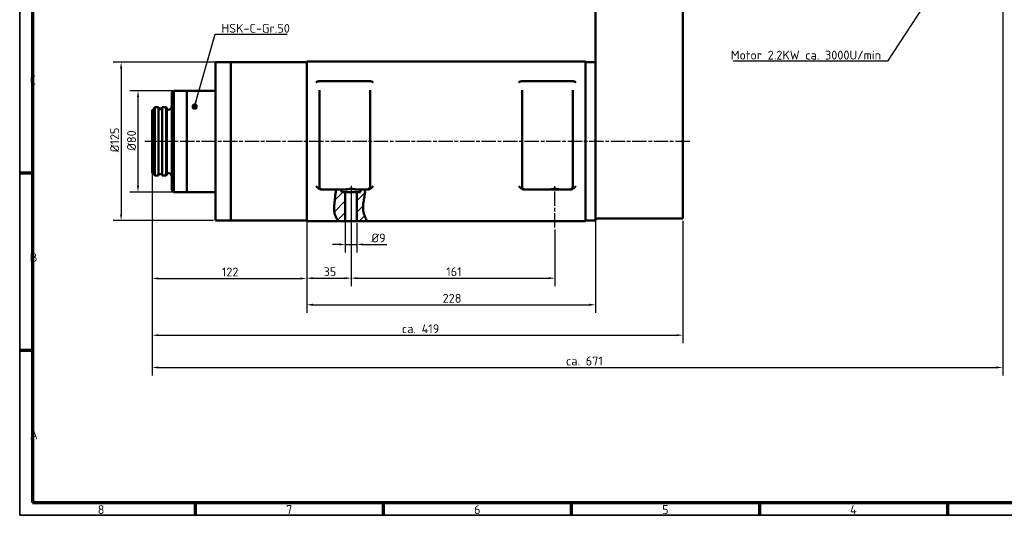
# Model space of a CAD drawing. Header units: millimetres. Extents: x 10 to 1178, y 10 to 831.
# Tile 1 of 4: x 10 to 787, y 10 to 401. Entities that reach past the tile are written whole.
import ezdxf

# ---------------------------------------------------------------- set-up
doc = ezdxf.new("R2010")
doc.units = ezdxf.units.MM
doc.header["$LTSCALE"] = 2
doc.linetypes.add('CHAIN', pattern=[0.3543, 0.2362, -0.0295, 0.0591, -0.0295])
doc.layers.get('0').update_dxf_attribs({"lineweight": 25})
for name, color, linetype, lineweight in [('Bemaßung (ISO)', 7, 'Continuous', 25), ('Mittellinie (ISO)', 7, 'Continuous', 25), ('Rahmen (ISO)', 7, 'Continuous', 70), ('Schraffur (ISO)', 7, 'Continuous', 18), ('Sichtbar (ISO)', 7, 'Continuous', 50), ('Symbol (ISO)', 7, 'Continuous', 25)]:
    doc.layers.add(name, color=color, linetype=linetype, lineweight=lineweight)
doc.styles.add('Notiztext (DIN)', font='isocpeur.ttf')
doc.dimstyles.new('Durchmesser', dxfattribs={"dimscale": 2, "dimtxt": 3.5, "dimasz": 2.5, "dimexe": 3.175, "dimexo": 0.8, "dimgap": 0.8, "dimtad": 1, "dimdec": 3, "dimrnd": 1e-08, "dimtxsty": 'Notiztext (DIN)', "dimcen": 0.09, "dimdle": 10, "dimclrd": 256, "dimclre": 256, "dimclrt": 256, "dimazin": 2, "dimtfac": 0.571429, "dimtdec": 3, "dimtmove": 0, "dimatfit": 3, "dimfxl": 1, "dimtolj": 1, "dimtzin": 0, "dimlwd": -1, "dimlwe": -1, "dimarcsym": 0})
doc.dimstyles.new('Standard (DIN)', dxfattribs={"dimscale": 2, "dimtxt": 3.5, "dimasz": 2.5, "dimexe": 3.175, "dimexo": 0.8, "dimgap": 0.8, "dimtad": 1, "dimdec": 3, "dimrnd": 1e-08, "dimtxsty": 'Notiztext (DIN)', "dimcen": 0.09, "dimdle": 10, "dimclrd": 256, "dimclre": 256, "dimclrt": 256, "dimazin": 2, "dimtfac": 0.571429, "dimtdec": 3, "dimtmove": 0, "dimatfit": 3, "dimfxl": 1, "dimtolj": 1, "dimlwd": -1, "dimlwe": -1, "dimarcsym": 0})
doc.dimstyles.new('Standard - Methode 2a (DIN)$7', dxfattribs={"dimscale": 2, "dimtxt": 3.5, "dimasz": 2.5, "dimexe": 3.175, "dimexo": 0.8, "dimgap": 0.8, "dimtad": 1, "dimtih": 1, "dimtoh": 1, "dimrnd": 1e-08, "dimtxsty": 'Notiztext (DIN)', "dimcen": 0.09, "dimdle": 10, "dimclrd": 256, "dimclre": 256, "dimclrt": 256, "dimazin": 2, "dimtfac": 1, "dimtmove": 0, "dimatfit": 3, "dimfxl": 1, "dimtolj": 1, "dimlwd": -1, "dimlwe": -1, "dimarcsym": 0})

# ---------------------------------------------------------------- blocks, each defined once
blk = doc.blocks.new('Ränder Hagen+Goebel Rahmen')
at = {"layer": 'Rahmen (ISO)', "linetype": 'Continuous', "lineweight": 35}
for p, q in [((5, 415), (5, 5)), ((5, 5), (589, 5))]:
    blk.add_line(p, q, dxfattribs=at)
at = {"layer": 'Rahmen (ISO)'}
for p, q in [((10, 410), (10, 10)), ((10, 140), (5, 140)), ((10, 70), (5, 70)), ((10, 10), (584, 10)), ((74.25, 10), (74.25, 5)), ((148.5, 10), (148.5, 5)), ((222.75, 10), (222.75, 5)), ((297, 10), (297, 5)), ((371.25, 10), (371.25, 5))]:
    blk.add_line(p, q, dxfattribs=at)
at = {"layer": 'Symbol (ISO)', "char_height": 3.5, "style": 'Notiztext (DIN)'}
for s, insert, attachment_point in [('C', (9, 175), 7), ('B', (9, 105), 7), ('A', (9, 35), 7), ('8', (37.125, 9), 2), ('7', (111.375, 9), 2), ('6', (185.625, 9), 2), ('5', (259.875, 9), 2), ('4', (334.125, 9), 2)]:
    blk.add_mtext(s, dxfattribs=dict(at, insert=insert, attachment_point=attachment_point))
blk = doc.blocks.new('*D7')
at = {"layer": 'Bemaßung (ISO)'}
for p, q in [((162.99, 345.15), (97.04, 345.15)), ((103.39, 340.15), (103.39, 270.15)), ((140.49, 265.15), (97.04, 265.15))]:
    blk.add_line(p, q, dxfattribs=at)
for points in [[(102.55, 340.15), (104.22, 340.15), (103.39, 345.15)], [(102.55, 270.15), (104.22, 270.15), (103.39, 265.15)]]:
    blk.add_solid(points, dxfattribs=at)
at = {"layer": 'Defpoints', "color": 0}
for p in [(164.59, 345.15), (103.39, 265.15), (142.09, 265.15)]:
    blk.add_point(p, dxfattribs=at)
at = {"layer": 'Bemaßung (ISO)', "insert": (94.79, 297.73), "char_height": 7, "attachment_point": 1, "rotation": 90, "style": 'Notiztext (DIN)'}
blk.add_mtext('\\A1;Ø80', dxfattribs=at)
blk = doc.blocks.new('*D8')
at = {"layer": 'Bemaßung (ISO)'}
for p, q in [((174.99, 367.65), (83.76, 367.65)), ((90.11, 362.65), (90.11, 247.65)), ((162.99, 242.65), (83.76, 242.65))]:
    blk.add_line(p, q, dxfattribs=at)
for points in [[(89.27, 362.65), (90.94, 362.65), (90.11, 367.65)], [(89.27, 247.65), (90.94, 247.65), (90.11, 242.65)]]:
    blk.add_solid(points, dxfattribs=at)
at = {"layer": 'Defpoints', "color": 0}
for p in [(176.59, 367.65), (90.11, 242.65), (164.59, 242.65)]:
    blk.add_point(p, dxfattribs=at)
at = {"layer": 'Bemaßung (ISO)', "insert": (81.51, 296.56), "char_height": 7, "attachment_point": 1, "rotation": 90, "style": 'Notiztext (DIN)'}
blk.add_mtext('\\A1;Ø125', dxfattribs=at)
blk = doc.blocks.new('*D18')
at = {"layer": 'Bemaßung (ISO)'}
for p, q in [((267.09, 263.55), (267.09, 217.45)), ((276.09, 240.55), (276.09, 217.45)), ((262.09, 223.8), (257.09, 223.8)), ((267.09, 223.8), (276.09, 223.8)), ((281.09, 223.8), (299.79, 223.8))]:
    blk.add_line(p, q, dxfattribs=at)
for points in [[(262.09, 224.63), (262.09, 222.97), (267.09, 223.8)], [(281.09, 224.63), (281.09, 222.97), (276.09, 223.8)]]:
    blk.add_solid(points, dxfattribs=at)
at = {"layer": 'Defpoints', "color": 0}
for p in [(267.09, 265.15), (276.09, 242.15), (276.09, 223.8)]:
    blk.add_point(p, dxfattribs=at)
at = {"layer": 'Bemaßung (ISO)', "insert": (287.69, 232.4), "char_height": 7, "attachment_point": 1, "style": 'Notiztext (DIN)'}
blk.add_mtext('\\A1;Ø9', dxfattribs=at)
blk = doc.blocks.new('*D19')
at = {"layer": 'Bemaßung (ISO)'}
for p, q in [((236.59, 303.55), (236.59, 190.83)), ((271.59, 235.55), (271.59, 190.83)), ((241.59, 197.18), (266.59, 197.18))]:
    blk.add_line(p, q, dxfattribs=at)
for points in [[(241.59, 198.01), (241.59, 196.35), (236.59, 197.18)], [(266.59, 198.01), (266.59, 196.35), (271.59, 197.18)]]:
    blk.add_solid(points, dxfattribs=at)
at = {"layer": 'Defpoints', "color": 0}
for p in [(236.59, 305.15), (271.59, 237.15), (271.59, 197.18)]:
    blk.add_point(p, dxfattribs=at)
at = {"layer": 'Bemaßung (ISO)', "insert": (249.89, 205.78), "char_height": 7, "attachment_point": 1, "style": 'Notiztext (DIN)'}
blk.add_mtext('\\A1;35', dxfattribs=at)
blk = doc.blocks.new('*D20')
at = {"layer": 'Bemaßung (ISO)'}
for p, q in [((271.59, 268.55), (271.59, 190.82)), ((432.59, 235.55), (432.59, 190.82)), ((276.59, 197.17), (427.59, 197.17))]:
    blk.add_line(p, q, dxfattribs=at)
for points in [[(276.59, 198.01), (276.59, 196.34), (271.59, 197.17)], [(427.59, 198.01), (427.59, 196.34), (432.59, 197.17)]]:
    blk.add_solid(points, dxfattribs=at)
at = {"layer": 'Defpoints', "color": 0}
for p in [(271.59, 270.15), (432.59, 237.15), (432.59, 197.17)]:
    blk.add_point(p, dxfattribs=at)
at = {"layer": 'Bemaßung (ISO)', "insert": (346.84, 205.77), "char_height": 7, "attachment_point": 1, "style": 'Notiztext (DIN)'}
blk.add_mtext('\\A1;161', dxfattribs=at)
blk = doc.blocks.new('*D21')
at = {"layer": 'Bemaßung (ISO)'}
for p, q in [((236.59, 303.55), (236.59, 169.8)), ((464.59, 242.55), (464.59, 169.8)), ((241.59, 176.15), (459.59, 176.15))]:
    blk.add_line(p, q, dxfattribs=at)
for points in [[(241.59, 176.99), (241.59, 175.32), (236.59, 176.15)], [(459.59, 176.99), (459.59, 175.32), (464.59, 176.15)]]:
    blk.add_solid(points, dxfattribs=at)
at = {"layer": 'Defpoints', "color": 0}
for p in [(236.59, 305.15), (464.59, 244.15), (464.59, 176.15)]:
    blk.add_point(p, dxfattribs=at)
at = {"layer": 'Bemaßung (ISO)', "insert": (343.94, 184.75), "char_height": 7, "attachment_point": 1, "style": 'Notiztext (DIN)'}
blk.add_mtext('\\A1;228', dxfattribs=at)
blk = doc.blocks.new('*D22')
at = {"layer": 'Bemaßung (ISO)'}
for p, q in [((114.59, 328.55), (114.59, 190.56)), ((236.59, 240.55), (236.59, 190.56)), ((119.59, 196.91), (231.59, 196.91))]:
    blk.add_line(p, q, dxfattribs=at)
for points in [[(119.59, 197.75), (119.59, 196.08), (114.59, 196.91)], [(231.59, 197.75), (231.59, 196.08), (236.59, 196.91)]]:
    blk.add_solid(points, dxfattribs=at)
at = {"layer": 'Defpoints', "color": 0}
for p in [(114.59, 330.15), (236.59, 242.15), (236.59, 196.91)]:
    blk.add_point(p, dxfattribs=at)
at = {"layer": 'Bemaßung (ISO)', "insert": (169.64, 205.51), "char_height": 7, "attachment_point": 1, "style": 'Notiztext (DIN)'}
blk.add_mtext('\\A1;122', dxfattribs=at)
blk = doc.blocks.new('*D23')
at = {"layer": 'Bemaßung (ISO)'}
for p, q in [((114.59, 328.55), (114.59, 145.8)), ((533.59, 242.55), (533.59, 145.8)), ((119.59, 152.15), (528.59, 152.15))]:
    blk.add_line(p, q, dxfattribs=at)
for points in [[(119.59, 152.99), (119.59, 151.32), (114.59, 152.15)], [(528.59, 152.99), (528.59, 151.32), (533.59, 152.15)]]:
    blk.add_solid(points, dxfattribs=at)
at = {"layer": 'Defpoints', "color": 0}
for p in [(114.59, 330.15), (533.59, 244.15), (533.59, 152.15)]:
    blk.add_point(p, dxfattribs=at)
at = {"layer": 'Bemaßung (ISO)', "insert": (311.75, 160.76), "char_height": 7, "attachment_point": 1, "style": 'Notiztext (DIN)'}
blk.add_mtext('\\A1;ca. 419', dxfattribs=at)
blk = doc.blocks.new('*D24')
at = {"layer": 'Bemaßung (ISO)'}
for p, q in [((786.09, 444.55), (786.09, 120.35)), ((114.59, 328.55), (114.59, 120.35)), ((119.59, 126.7), (781.09, 126.7))]:
    blk.add_line(p, q, dxfattribs=at)
for points in [[(119.59, 127.53), (119.59, 125.87), (114.59, 126.7)], [(781.09, 127.53), (781.09, 125.87), (786.09, 126.7)]]:
    blk.add_solid(points, dxfattribs=at)
at = {"layer": 'Defpoints', "color": 0}
for p in [(786.09, 446.15), (114.59, 330.15), (786.09, 126.7)]:
    blk.add_point(p, dxfattribs=at)
at = {"layer": 'Bemaßung (ISO)', "insert": (441.32, 135.31), "char_height": 7, "attachment_point": 1, "style": 'Notiztext (DIN)'}
blk.add_mtext('\\A1;ca. 671', dxfattribs=at)

msp = doc.modelspace()

# ---------------------------------------------------------------- hatches: boundary and pattern name
at = {"layer": 'Schraffur (ISO)'}
h = msp.add_hatch(dxfattribs=at)
h.set_pattern_fill('ANSI31', color=256, scale=50.8, style=0)
h.set_pattern_definition([(45, (0, 0), (-4.49013, 4.49013), [])])
edge = h.paths.add_edge_path()
edge.add_spline(control_points=[(261.6711, 242.1547), (260.7104, 243.2895), (259.9529, 244.5578), (258.7057, 247.7124), (258.4236, 249.4581), (258.1829, 253.3133), (258.4192, 255.6051), (259.1717, 262.8094), (259.3978, 265.0656), (260.0476, 267.1547)], knot_values=[0.06715793, 0.06715793, 0.06715793, 0.06715793, 0.51630795, 0.51630795, 1.08367496, 1.08367496, 1.92289061, 1.92289061, 3.10953481, 3.10953481, 3.10953481, 3.10953481], degree=3, periodic=0)
edge.add_line((260.0476, 267.1547), (264.0897, 267.1547))
edge.add_line((264.0897, 267.1547), (264.0897, 265.1547))
edge.add_line((264.0897, 265.1547), (267.0897, 265.1547))
edge.add_line((267.0897, 265.1547), (267.0897, 242.1547))
edge.add_line((267.0897, 242.1547), (261.6711, 242.1547))
edge = h.paths.add_edge_path()
edge.add_spline(control_points=[(282.5283, 267.1547), (282.5321, 267.1277), (282.5358, 267.1007), (282.7172, 265.738), (282.6311, 264.3354), (281.9195, 259.0685), (280.6638, 255.1872), (281.737, 247.0809), (283.2615, 244.4057), (284.0726, 242.1547)], knot_values=[8.44831737, 8.44831737, 8.44831737, 8.44831737, 8.46303767, 8.46303767, 9.18924184, 9.18924184, 11.11787375, 11.11787375, 12.68504967, 12.68504967, 12.68504967, 12.68504967], degree=3, periodic=0)
edge.add_line((284.0726, 242.1547), (276.0897, 242.1547))
edge.add_line((276.0897, 242.1547), (276.0897, 265.1547))
edge.add_line((276.0897, 265.1547), (279.0897, 265.1547))
edge.add_line((279.0897, 265.1547), (279.0897, 267.1547))
edge.add_line((279.0897, 267.1547), (282.5283, 267.1547))

# ---------------------------------------------------------------- linework, layer by layer
at = {"layer": 'Mittellinie (ISO)', "linetype": 'CHAIN', "ltscale": 23.990969}
for p, q in [((538.9936, 305.1547), (108.874, 305.1547)), ((271.5897, 270.1547), (271.5897, 237.1547)), ((432.5897, 237.1547), (432.5897, 270.1547))]:
    msp.add_line(p, q, dxfattribs=at)
at = {"layer": 'Sichtbar (ISO)'}
for p, q in [((464.5897, 606.1547), (464.5897, 244.1547)), ((533.5897, 606.1547), (533.5897, 244.1547)), ((164.5897, 242.6547), (164.5897, 367.6547)), ((176.5897, 367.6547), (164.5897, 367.6547)), ((176.5897, 367.6547), (176.5897, 242.6547)), ((236.5897, 367.6547), (176.5897, 367.6547)), ((176.5897, 242.6547), (176.5897, 367.6547)), ((236.5897, 368.1547), (456.5897, 368.1547)), ((236.5897, 305.1547), (236.5897, 368.1547)), ((456.5897, 368.1547), (456.5897, 305.1547)), ((456.5897, 367.6547), (464.5897, 367.6547)), ((246.5386, 352.5652), (286.6408, 352.5652)), ((406.5386, 352.5652), (446.6408, 352.5652)), ((130.0897, 343.6547), (131.5897, 345.1547)), ((130.0897, 266.6547), (130.0897, 343.6547)), ((131.5897, 265.1547), (131.5897, 345.1547)), ((131.5897, 345.1547), (142.0897, 345.1547)), ((142.0897, 265.1547), (142.0897, 345.1547)), ((164.5897, 345.1547), (142.0897, 345.1547)), ((142.0897, 265.1547), (142.0897, 345.1547)), ((246.5897, 345.6547), (246.5897, 305.1547)), ((286.5897, 305.1547), (286.5897, 345.6547)), ((406.5897, 345.6547), (406.5897, 305.1547)), ((446.5897, 305.1547), (446.5897, 345.6547)), ((114.5897, 280.1547), (114.5897, 330.1547)), ((114.5897, 330.1547), (116.0897, 330.1547)), ((116.0897, 331.6547), (116.5897, 332.1547)), ((116.0897, 278.6547), (116.0897, 331.6547)), ((116.5897, 278.1547), (116.5897, 332.1547)), ((116.5897, 332.1547), (119.5897, 332.1547)), ((119.5897, 332.0875), (119.5897, 332.1547)), ((119.5897, 332.0875), (119.5897, 331.7719)), ((119.5897, 278.1547), (119.5897, 331.7719)), ((119.5897, 331.1547), (122.5897, 331.1547)), ((122.5897, 332.0875), (122.5897, 332.1547)), ((122.5897, 332.1547), (125.5897, 332.1547)), ((122.5897, 331.7719), (122.5897, 332.0875)), ((122.5897, 278.1547), (122.5897, 331.7719)), ((125.5897, 278.1547), (125.5897, 332.1547)), ((126.0897, 331.6547), (125.5897, 332.1547)), ((126.0897, 278.6547), (126.0897, 331.6547)), ((126.0897, 330.1547), (127.0897, 330.1547)), ((236.5897, 305.1547), (236.5897, 242.1547)), ((246.5897, 269.6547), (246.5897, 305.1547)), ((286.5897, 305.1547), (286.5897, 269.6547)), ((406.5897, 269.6547), (406.5897, 305.1547)), ((446.5897, 305.1547), (446.5897, 269.6547)), ((456.5897, 242.1547), (456.5897, 305.1547)), ((114.5897, 280.1547), (116.0897, 280.1547)), ((126.0897, 280.1547), (127.0897, 280.1547)), ((116.0897, 278.6547), (116.5897, 278.1547)), ((116.5897, 278.1547), (119.5897, 278.1547)), ((119.5897, 279.1547), (122.5897, 279.1547)), ((122.5897, 278.1547), (125.5897, 278.1547)), ((126.0897, 278.6547), (125.5897, 278.1547)), ((130.0897, 266.6547), (131.5897, 265.1547)), ((131.5897, 265.1547), (142.0897, 265.1547)), ((164.5897, 265.1547), (142.0897, 265.1547)), ((260.0476, 267.1547), (248.4198, 267.1547)), ((260.0476, 267.1547), (264.0897, 267.1547)), ((264.0897, 267.1547), (264.0897, 265.1547)), ((264.0897, 267.1547), (267.0897, 267.1547)), ((264.0897, 265.1547), (267.0897, 265.1547)), ((267.0897, 265.1547), (267.0897, 242.1547)), ((276.0897, 265.1547), (267.0897, 265.1547)), ((276.0897, 267.1547), (279.0897, 267.1547)), ((276.0897, 265.1547), (279.0897, 265.1547)), ((276.0897, 242.1547), (276.0897, 265.1547)), ((279.0897, 267.1547), (282.5283, 267.1547)), ((279.0897, 265.1547), (279.0897, 267.1547)), ((284.7596, 267.1547), (282.5283, 267.1547)), ((444.7596, 267.1547), (408.4198, 267.1547)), ((176.5897, 242.6547), (164.5897, 242.6547)), ((236.5897, 242.6547), (176.5897, 242.6547)), ((236.5897, 242.1547), (261.6711, 242.1547)), ((267.0897, 242.1547), (261.6711, 242.1547)), ((276.0897, 242.1547), (267.0897, 242.1547)), ((284.0726, 242.1547), (276.0897, 242.1547)), ((284.0726, 242.1547), (456.5897, 242.1547)), ((456.5897, 242.6547), (464.5897, 242.6547)), ((464.5897, 244.1547), (464.5897, 242.6547)), ((533.5897, 244.1547), (464.5897, 244.1547))]:
    msp.add_line(p, q, dxfattribs=at)
at = {"layer": 'Sichtbar (ISO)', "flags": 128}
for points in [[(246.5386, 352.5652), (246.4219, 352.5639), (246.3054, 352.5602), (246.189, 352.5539), (246.0729, 352.545), (245.9574, 352.5336), (245.8424, 352.5195), (245.7282, 352.5029), (245.6147, 352.4836), (245.5023, 352.4616), (245.3908, 352.437), (245.2806, 352.4097), (245.1716, 352.3796), (245.064, 352.3468), (244.9579, 352.3113), (244.855, 352.2736), (244.756, 352.2341), (244.6607, 352.1929), (244.5691, 352.1501), (244.481, 352.1057), (244.3964, 352.0598), (244.315, 352.0124), (244.2369, 351.9638), (244.1618, 351.9138), (244.0897, 351.8627)], [(289.0897, 351.8627), (289.0081, 351.9203), (288.9241, 351.9755), (288.8377, 352.0282), (288.7488, 352.0786), (288.6574, 352.1266), (288.5636, 352.1722), (288.4675, 352.2153), (288.3696, 352.2559), (288.2699, 352.294), (288.1685, 352.3295), (288.0655, 352.3624), (287.961, 352.3929), (287.8553, 352.4208), (287.7485, 352.4462), (287.6407, 352.4691), (287.532, 352.4894), (287.4224, 352.5074), (287.3122, 352.5228), (287.2013, 352.5358), (287.0899, 352.5464), (286.9781, 352.5547), (286.8659, 352.5605), (286.7534, 352.564), (286.6408, 352.5652)], [(406.5386, 352.5652), (406.4219, 352.5639), (406.3054, 352.5602), (406.189, 352.5539), (406.0729, 352.545), (405.9574, 352.5336), (405.8424, 352.5195), (405.7282, 352.5029), (405.6147, 352.4836), (405.5022, 352.4616), (405.3908, 352.437), (405.2806, 352.4097), (405.1716, 352.3796), (405.064, 352.3468), (404.9579, 352.3113), (404.855, 352.2736), (404.756, 352.2341), (404.6607, 352.1929), (404.5691, 352.1501), (404.481, 352.1057), (404.3964, 352.0598), (404.315, 352.0124), (404.2369, 351.9638), (404.1618, 351.9138), (404.0897, 351.8627)], [(449.0897, 351.8627), (449.0081, 351.9203), (448.9241, 351.9755), (448.8377, 352.0282), (448.7488, 352.0786), (448.6574, 352.1266), (448.5636, 352.1722), (448.4675, 352.2153), (448.3696, 352.2559), (448.2699, 352.294), (448.1685, 352.3295), (448.0655, 352.3624), (447.961, 352.3929), (447.8553, 352.4208), (447.7485, 352.4462), (447.6407, 352.4691), (447.532, 352.4894), (447.4225, 352.5074), (447.3122, 352.5228), (447.2013, 352.5358), (447.0899, 352.5464), (446.9781, 352.5547), (446.8659, 352.5605), (446.7534, 352.564), (446.6408, 352.5652)], [(119.0897, 331.9619), (119.0906, 331.9687), (119.0933, 331.9755), (119.0977, 331.9822), (119.1039, 331.9888), (119.1118, 331.9953), (119.1216, 332.0016), (119.1331, 332.0079), (119.1465, 332.014), (119.1616, 332.0199), (119.1786, 332.0257), (119.1973, 332.0313), (119.2179, 332.0368), (119.2402, 332.0421), (119.2644, 332.0471), (119.2903, 332.052), (119.3178, 332.0567), (119.347, 332.0612), (119.3777, 332.0655), (119.4098, 332.0697), (119.4433, 332.0736), (119.4781, 332.0774), (119.5142, 332.0809), (119.5514, 332.0843), (119.5897, 332.0875)], [(119.5897, 331.7719), (119.5514, 331.7794), (119.5142, 331.787), (119.4781, 331.7949), (119.4433, 331.8028), (119.4098, 331.8108), (119.3777, 331.819), (119.347, 331.8272), (119.3178, 331.8355), (119.2903, 331.8438), (119.2644, 331.8521), (119.2402, 331.8605), (119.2179, 331.8688), (119.1973, 331.8771), (119.1786, 331.8853), (119.1616, 331.8935), (119.1465, 331.9016), (119.1331, 331.9096), (119.1216, 331.9175), (119.1118, 331.9253), (119.1039, 331.9329), (119.0977, 331.9404), (119.0933, 331.9478), (119.0906, 331.9549), (119.0897, 331.9619)], [(119.5897, 331.0934), (119.6839, 331.1001), (119.7852, 331.106), (119.8947, 331.1112), (120.0116, 331.1157), (120.135, 331.1196), (120.2638, 331.1229), (120.3973, 331.1256), (120.5342, 331.1277), (120.6732, 331.1292), (120.8131, 331.1303), (120.9524, 331.131), (121.0897, 331.1312), (121.2271, 331.131), (121.3664, 331.1303), (121.5062, 331.1292), (121.6453, 331.1277), (121.7822, 331.1256), (121.9156, 331.1229), (122.0445, 331.1196), (122.1678, 331.1157), (122.2847, 331.1112), (122.3942, 331.106), (122.4955, 331.1001), (122.5897, 331.0934)], [(122.5897, 330.7778), (122.4955, 330.7607), (122.3942, 330.7443), (122.2847, 330.7287), (122.1678, 330.714), (122.0445, 330.7004), (121.9156, 330.6883), (121.7822, 330.6779), (121.6453, 330.6694), (121.5062, 330.6627), (121.3664, 330.6578), (121.2271, 330.6549), (121.0897, 330.654), (120.9524, 330.6549), (120.8131, 330.6578), (120.6732, 330.6627), (120.5342, 330.6694), (120.3973, 330.6779), (120.2638, 330.6883), (120.135, 330.7004), (120.0116, 330.714), (119.8947, 330.7287), (119.7852, 330.7443), (119.6839, 330.7607), (119.5897, 330.7778)], [(122.5897, 332.0875), (122.6281, 332.0843), (122.6653, 332.0809), (122.7013, 332.0774), (122.7362, 332.0736), (122.7697, 332.0697), (122.8018, 332.0655), (122.8324, 332.0612), (122.8616, 332.0567), (122.8892, 332.052), (122.9151, 332.0471), (122.9392, 332.0421), (122.9616, 332.0368), (122.9821, 332.0313), (123.0009, 332.0257), (123.0178, 332.0199), (123.033, 332.014), (123.0463, 332.0079), (123.0578, 332.0016), (123.0676, 331.9953), (123.0756, 331.9888), (123.0818, 331.9822), (123.0862, 331.9755), (123.0888, 331.9687), (123.0897, 331.9619)], [(123.0897, 331.9619), (123.0888, 331.9549), (123.0862, 331.9478), (123.0818, 331.9404), (123.0756, 331.9329), (123.0676, 331.9253), (123.0578, 331.9175), (123.0463, 331.9096), (123.033, 331.9016), (123.0178, 331.8935), (123.0009, 331.8853), (122.9821, 331.8771), (122.9616, 331.8688), (122.9392, 331.8605), (122.9151, 331.8521), (122.8892, 331.8438), (122.8616, 331.8355), (122.8324, 331.8272), (122.8018, 331.819), (122.7697, 331.8108), (122.7362, 331.8028), (122.7013, 331.7949), (122.6653, 331.787), (122.6281, 331.7794), (122.5897, 331.7719)], [(244.0897, 269.6547), (244.2346, 269.51), (244.3831, 269.3622), (244.5352, 269.2126), (244.6908, 269.062), (244.8497, 268.9117), (245.0116, 268.7627), (245.1766, 268.6159), (245.3444, 268.4727), (245.515, 268.3339), (245.6879, 268.2004), (245.8627, 268.073), (246.0389, 267.9522), (246.2162, 267.839), (246.394, 267.7339), (246.5731, 267.6371), (246.7607, 267.5455), (246.9567, 267.4598), (247.1595, 267.382), (247.3676, 267.3138), (247.5791, 267.2571), (247.7922, 267.2126), (248.0047, 267.1806), (248.2147, 267.1612), (248.4198, 267.1547)], [(261.6711, 242.1547), (260.935, 243.1063), (260.2888, 244.1158), (259.7329, 245.1823), (259.2687, 246.3018), (258.9083, 247.4275), (258.6444, 248.5356), (258.4634, 249.6154), (258.3519, 250.6567), (258.2959, 251.6609), (258.2845, 252.6693), (258.3118, 253.6978), (258.3724, 254.7592), (258.4605, 255.8662), (258.5707, 257.0319), (258.6974, 258.2688), (258.8292, 259.5303), (258.9513, 260.6832), (259.067, 261.7325), (259.1806, 262.6899), (259.2961, 263.567), (259.4177, 264.3754), (259.5496, 265.1267), (259.6957, 265.8326), (259.8604, 266.5048), (260.0476, 267.1547)], [(267.0897, 267.1547), (267.411, 267.1651), (267.7459, 267.1937), (268.0934, 267.2367), (268.4525, 267.2904), (268.8222, 267.3508), (269.201, 267.4143), (269.5876, 267.477), (269.9808, 267.535), (270.3793, 267.5842), (270.7813, 267.622), (271.1854, 267.6462), (271.5897, 267.6547), (271.9941, 267.6462), (272.3981, 267.622), (272.8002, 267.5842), (273.1986, 267.535), (273.5918, 267.477), (273.9785, 267.4143), (274.3573, 267.3508), (274.7269, 267.2904), (275.086, 267.2367), (275.4335, 267.1937), (275.7684, 267.1651), (276.0897, 267.1547)], [(282.5283, 267.1547), (282.6186, 266.2109), (282.6336, 265.2472), (282.5849, 264.2659), (282.4846, 263.269), (282.3446, 262.2607), (282.1768, 261.2477), (281.992, 260.2286), (281.8006, 259.2013), (281.6132, 258.1634), (281.4403, 257.113), (281.2925, 256.0476), (281.1802, 254.9653), (281.114, 253.8638), (281.1044, 252.7409), (281.1619, 251.5945), (281.2967, 250.4252), (281.5033, 249.2953), (281.7664, 248.2275), (282.0727, 247.218), (282.409, 246.2625), (282.7618, 245.3571), (283.118, 244.4976), (283.464, 243.6801), (283.7867, 242.9005), (284.0726, 242.1547)], [(284.7596, 267.1547), (284.9648, 267.1612), (285.1747, 267.1806), (285.3873, 267.2126), (285.6004, 267.2571), (285.8119, 267.3138), (286.0199, 267.382), (286.2228, 267.4598), (286.4188, 267.5455), (286.6063, 267.6371), (286.7854, 267.7339), (286.9633, 267.839), (287.1405, 267.9522), (287.3168, 268.073), (287.4915, 268.2004), (287.6645, 268.3339), (287.835, 268.4727), (288.0029, 268.6159), (288.1678, 268.7627), (288.3298, 268.9117), (288.4886, 269.062), (288.6442, 269.2126), (288.7963, 269.3622), (288.9449, 269.51), (289.0897, 269.6547)], [(404.0897, 269.6547), (404.2345, 269.51), (404.3831, 269.3622), (404.5352, 269.2126), (404.6908, 269.062), (404.8497, 268.9117), (405.0116, 268.7627), (405.1766, 268.6159), (405.3444, 268.4727), (405.515, 268.3339), (405.6879, 268.2004), (405.8627, 268.073), (406.0389, 267.9522), (406.2162, 267.839), (406.394, 267.7339), (406.5731, 267.6371), (406.7607, 267.5455), (406.9567, 267.4598), (407.1595, 267.382), (407.3676, 267.3138), (407.5791, 267.2571), (407.7922, 267.2126), (408.0047, 267.1806), (408.2147, 267.1612), (408.4198, 267.1547)], [(428.0897, 267.1547), (428.411, 267.1651), (428.7459, 267.1937), (429.0934, 267.2367), (429.4525, 267.2904), (429.8221, 267.3508), (430.201, 267.4143), (430.5876, 267.477), (430.9808, 267.535), (431.3793, 267.5842), (431.7813, 267.622), (432.1854, 267.6462), (432.5897, 267.6547), (432.9941, 267.6462), (433.3981, 267.622), (433.8002, 267.5842), (434.1986, 267.535), (434.5918, 267.477), (434.9785, 267.4143), (435.3573, 267.3508), (435.7269, 267.2904), (436.086, 267.2367), (436.4335, 267.1937), (436.7684, 267.1651), (437.0897, 267.1547)], [(444.7596, 267.1547), (444.9648, 267.1612), (445.1747, 267.1806), (445.3873, 267.2126), (445.6004, 267.2571), (445.8119, 267.3138), (446.0199, 267.382), (446.2227, 267.4598), (446.4188, 267.5455), (446.6063, 267.6371), (446.7854, 267.7339), (446.9633, 267.839), (447.1405, 267.9522), (447.3167, 268.073), (447.4915, 268.2004), (447.6645, 268.3339), (447.835, 268.4727), (448.0029, 268.6159), (448.1678, 268.7627), (448.3298, 268.9117), (448.4886, 269.062), (448.6442, 269.2126), (448.7963, 269.3622), (448.9449, 269.51), (449.0897, 269.6547)]]:
    msp.add_lwpolyline(points, dxfattribs=at)
at = {"layer": 'Sichtbar (ISO)'}
for centre, radius, start, end in [((127.0897, 333.1547), 3, 270, 0), ((127.0897, 277.1547), 3, 0, 90), ((249.0897, 269.6547), 2.5, 180, 270), ((284.0897, 269.6547), 2.5, 270, 0), ((409.0897, 269.6547), 2.5, 180, 270), ((444.0897, 269.6547), 2.5, 270, 0)]:
    msp.add_arc(centre, radius, start, end, dxfattribs=at)

# ---------------------------------------------------------------- block references
at = {"xscale": 2, "yscale": 2, "zscale": 2}
msp.add_blockref('Ränder Hagen+Goebel Rahmen', (0, 0), dxfattribs=at)

# ---------------------------------------------------------------- texts
at = {"layer": 'Symbol (ISO)', "char_height": 7, "style": 'Notiztext (DIN)'}
for s, insert, width, attachment_point in [('{HSK-C-Gr.50}', (169.3099, 390.8867), 53.168831, 7), ('{Motor 2.2KW ca. 3000U/min}', (690.1123, 369.7191), 177.039784, 9)]:
    msp.add_mtext(s, dxfattribs=dict(at, insert=insert, width=width, attachment_point=attachment_point))

# ---------------------------------------------------------------- dimensions: what is measured, and where the dimension line sits
at = {"layer": 'Bemaßung (ISO)'}
for base, p1, p2, angle, text, dimstyle, override, picture, middle in [((786.0897222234, 126.7004430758), (114.5897222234, 330.1547199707), (786.0897222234, 446.1547199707), 180, 'ca. <>', 'Standard (DIN)', {"dimdec": 0, "dimtp": 0, "dimtm": 0, "dimtdec": 0, "dimatfit": 2}, '*D24', (454.9730930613, 126.7004430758)), ((90.1054, 242.6547), (176.5897, 367.6547), (164.5897, 242.6547), 90, 'Ø<>', 'Durchmesser', {"dimdec": 3, "dimtp": 0, "dimtm": 0, "dimtdec": 3, "dimatfit": 2}, '*D8', (90.1054, 306.0085)), ((103.3878, 265.1547), (164.5897, 345.1547), (142.0897, 265.1547), 90, 'Ø<>', 'Durchmesser', {"dimdec": 3, "dimtp": 0, "dimtm": 0, "dimtdec": 3, "dimatfit": 2}, '*D7', (103.3878, 305.431)), ((533.5897, 152.1547), (114.5897, 330.1547), (533.5897, 244.1547), 180, 'ca. <>', 'Standard (DIN)', {"dimdec": 3, "dimtp": 0, "dimtm": 0, "dimtdec": 3, "dimatfit": 2}, '*D23', (325.753, 152.1547)), ((276.0897, 223.7994), (267.0897, 265.1547), (276.0897, 242.1547), 180, 'Ø<>', 'Durchmesser', {"dimdec": 3, "dimtp": 0, "dimtm": 0, "dimtdec": 3, "dimatfit": 2}, '*D18', (292.9397, 223.7994))]:
    dim = msp.add_linear_dim(base=base, p1=p1, p2=p2, angle=angle, text=text, dimstyle=dimstyle, override=override, dxfattribs=at)
    dim.commit()
    dim.dimension.update_dxf_attribs({"geometry": picture, "text_midpoint": middle, "dimtype": 160})
for base, p1, p2, picture, middle in [((236.5897, 196.9126), (114.5897, 330.1547), (236.5897, 242.1547), '*D22', (175.5897, 196.9126)), ((271.5897, 197.1803), (236.5897, 305.1547), (271.5897, 237.1547), '*D19', (254.0897, 197.1803)), ((464.5897, 176.1547), (236.5897, 305.1547), (464.5897, 244.1547), '*D21', (350.5897, 176.1547)), ((432.5897, 197.173), (271.5897, 270.1547), (432.5897, 237.1547), '*D20', (352.0897, 197.173))]:
    dim = msp.add_linear_dim(base=base, p1=p1, p2=p2, angle=180, dimstyle='Standard (DIN)', override={"dimdec": 3, "dimtp": 0, "dimtm": 0, "dimtdec": 3, "dimatfit": 2}, dxfattribs=at)
    dim.commit()
    dim.dimension.update_dxf_attribs({"geometry": picture, "text_midpoint": middle, "dimtype": 160})

# ---------------------------------------------------------------- leaders
at = {"layer": 'Symbol (ISO)', "annotation_type": 0, "has_hookline": 1}
for points, hookline_direction, text_width in [([(729.5328, 421.1281), (695.1123, 368.5524), (690.1123, 368.5524)], 1, 116.9), ([(148.1439, 332.5734), (164.3099, 389.72), (169.3099, 389.72)], 0, 51.8)]:
    msp.add_leader(points, dimstyle='Standard - Methode 2a (DIN)$7', override={"dimasz": 2.5, "dimgap": 0, "dimtad": 1, "dimldrblk": 'Dot'}, dxfattribs=dict(at, hookline_direction=hookline_direction, text_width=text_width))

doc.saveas('drawing.dxf')
